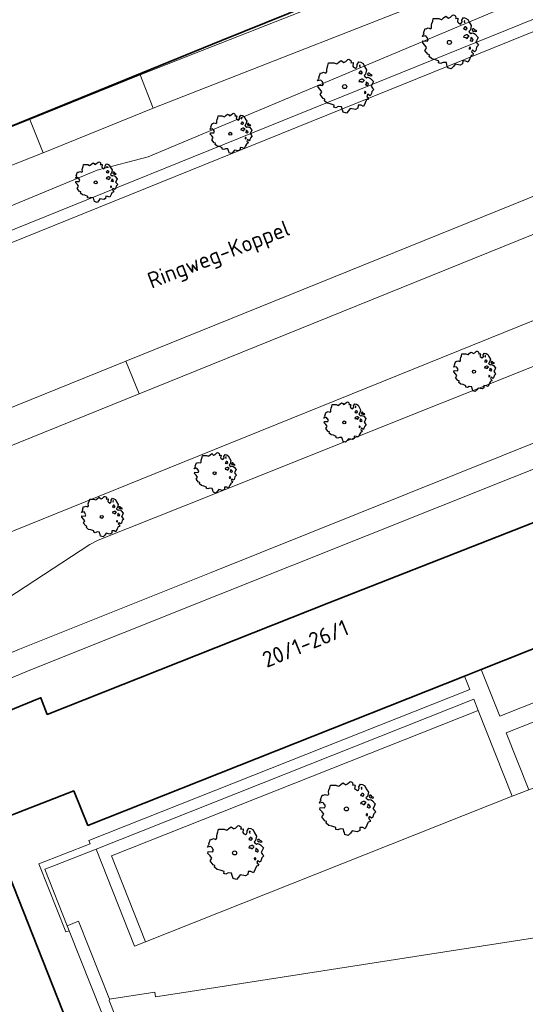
# Model space of a CAD drawing. Header units: metres. Extents: x 152391 to 157968, y 462336 to 467280.
# Tile 157 of 256: x 154899 to 154942, y 464208 to 464290. Entities that reach past the tile are written whole.
import ezdxf
from ezdxf.enums import TextEntityAlignment as Align

# ---------------------------------------------------------------- set-up
doc = ezdxf.new("R2010")
doc.units = ezdxf.units.M
doc.header["$LTSCALE"] = 0.75
doc.layers.get('0').update_dxf_attribs({"lineweight": 25})
for name, color, linetype, lineweight in [('B-GV-GR-BOOM-S', 252, 'Continuous', 25), ('B-WE-GK-BESCHOEIING-G', 251, 'GK-BESCHOEIING', 35), ('B-WE-GR-BEPLANTING_CULTUUR_HEESTERS-GV', 251, 'Continuous', 18), ('B-WE-GR-GROENVOORZIENING-GV', 251, 'Continuous', 18), ('B-WE-GR-HAAG-GV', 251, 'Continuous', 13), ('B-WE-OG-BEBOUWING-GV', 6, 'Continuous', 35), ('B-WE-OG-BEBOUWING-T18', 1, 'Continuous', 18), ('B-WE-OG-TERREIN_CULTUURSCHEIDING-GV', 251, 'Continuous', 18), ('B-WE-OG-TOPOGRAFIE-T18', 1, 'Continuous', 18), ('B-WE-OG-WATER_KANAAL-GV', 251, 'Continuous', 18), ('B-WE-OG-WATER_SLOOT-GV', 251, 'Continuous', 18), ('B-WE-VH-VERHARDING_ASFALT-GV', 251, 'Continuous', 18), ('B-WE-VH-VERHARDING_BETONSTRAATSTEEN-GV', 251, 'Continuous', 18), ('B-WE-VH-VERHARDING_TEGEL-GV', 251, 'Continuous', 18)]:
    doc.layers.add(name, color=color, linetype=linetype, lineweight=lineweight)
doc.styles.add('NLCS-ISO-M750-T18', font='NLCS-ISO.ttf', dxfattribs={"height": 1.35})
doc.linetypes.add('GK-BESCHOEIING', pattern='A,30,-5,[1,NLCS.SHX,S=1,R=0,X=0,Y=0],-5', length=40)

# ---------------------------------------------------------------- blocks, each defined once
blk = doc.blocks.new('SGR-BOOM_21_30')
at = {"linetype": 'Continuous'}
for p, q in [((0.065, 1.581), (0.205, 1.712)), ((0.205, 1.712), (0.263, 1.729)), ((0.263, 1.729), (0.333, 1.696)), ((0.333, 1.696), (0.391, 1.647)), ((-1.633, 0.579), (-1.528, 0.875)), ((-1.528, 0.875), (-1.458, 0.858)), ((-1.458, 0.858), (-1.342, 0.908)), ((-1.342, 0.908), (-1.179, 0.858)), ((-1.179, 0.858), (-1.121, 0.924)), ((-1.133, 1.088), (-1.109, 1.187)), ((-1.121, 0.924), (-1.133, 1.088)), ((-1.109, 1.187), (-1.051, 1.335)), ((-1.051, 1.335), (-1.016, 1.499)), ((-1.016, 1.499), (-0.668, 1.499)), ((-0.668, 1.499), (-0.516, 1.433)), ((-0.516, 1.433), (-0.47, 1.45)), ((-0.47, 1.45), (-0.365, 1.548)), ((-0.365, 1.548), (-0.226, 1.647)), ((-0.226, 1.647), (-0.133, 1.581)), ((-0.133, 1.581), (-0.063, 1.515)), ((-0.063, 1.515), (0.065, 1.581)), ((0.402, 1.532), (0.379, 1.499)), ((0.379, 1.499), (0.53, 1.515)), ((0.391, 1.647), (0.402, 1.532)), ((0.542, 1.483), (0.507, 1.285)), ((0.507, 1.285), (0.565, 1.236)), ((0.53, 1.515), (0.542, 1.483)), ((0.565, 1.236), (0.693, 1.154)), ((0.693, 1.154), (0.751, 1.203)), ((0.751, 1.203), (0.798, 1.285)), ((0.786, 1.4), (0.891, 1.565)), ((0.798, 1.285), (0.786, 1.4)), ((0.891, 1.565), (1.019, 1.532)), ((0.937, 0.908), (0.891, 0.875)), ((0.891, 0.875), (0.926, 0.825)), ((0.972, 1.368), (0.926, 1.335)), ((0.926, 1.335), (0.949, 1.253)), ((0.926, 0.825), (0.984, 0.842)), ((0.972, 0.973), (0.937, 0.908)), ((0.949, 1.253), (0.961, 1.236)), ((0.961, 1.269), (0.972, 1.368)), ((1.03, 0.973), (0.972, 0.973)), ((0.984, 0.842), (1.03, 0.776)), ((1.019, 1.532), (1.158, 1.45)), ((1.077, 0.94), (1.03, 0.973)), ((1.03, 0.776), (1.077, 0.842)), ((1.124, 0.875), (1.077, 0.94)), ((1.077, 0.842), (1.124, 0.875)), ((1.158, 1.45), (1.251, 1.269)), ((1.251, 1.269), (1.379, 1.055)), ((1.379, 1.055), (1.321, 0.793)), ((1.472, 0.858), (1.438, 0.809)), ((1.542, 0.858), (1.472, 0.858)), ((1.624, 0.76), (1.542, 0.858)), ((-1.703, 0.365), (-1.656, 0.48)), ((-1.493, 0.415), (-1.703, 0.365)), ((-1.679, -0.029), (-1.668, 0.086)), ((-1.668, 0.086), (-1.389, 0.07)), ((-1.656, 0.48), (-1.598, 0.53)), ((-1.598, 0.53), (-1.633, 0.579)), ((-1.423, 0.333), (-1.493, 0.415)), ((-1.33, 0.185), (-1.423, 0.333)), ((-1.389, 0.07), (-1.33, 0.185)), ((0.926, 0.415), (0.891, 0.333)), ((0.891, 0.333), (1.03, 0.316)), ((1.054, 0.464), (0.926, 0.415)), ((1.03, 0.316), (1.112, 0.251)), ((1.112, 0.464), (1.054, 0.464)), ((1.217, 0.398), (1.112, 0.464)), ((1.112, 0.251), (1.205, 0.365)), ((1.205, 0.365), (1.24, 0.415)), ((1.321, 0.793), (1.228, 0.694)), ((1.228, 0.694), (1.275, 0.628)), ((1.275, 0.628), (1.379, 0.563)), ((1.344, 0.185), (1.31, 0.103)), ((1.434, 0.049), (1.31, 0.103)), ((1.356, 0.3), (1.344, 0.234)), ((1.344, 0.234), (1.344, 0.185)), ((1.426, 0.234), (1.356, 0.3)), ((1.379, 0.563), (1.438, 0.595)), ((1.472, 0.201), (1.426, 0.234)), ((1.434, 0.049), (1.507, 0.136)), ((1.438, 0.809), (1.461, 0.743)), ((1.438, 0.595), (1.565, 0.563)), ((1.461, 0.743), (1.531, 0.694)), ((1.507, 0.136), (1.472, 0.201)), ((1.531, 0.727), (1.635, 0.678)), ((1.531, 0.694), (1.542, 0.727)), ((1.565, 0.563), (1.635, 0.513)), ((1.728, 0.71), (1.624, 0.76)), ((1.635, 0.678), (1.728, 0.71)), ((1.635, 0.513), (1.81, 0.316)), ((1.717, 0.103), (1.67, 0.037)), ((1.67, 0.037), (1.763, -0.094)), ((1.81, 0.316), (1.717, 0.103)), ((-1.54, -0.177), (-1.679, -0.029)), ((-1.551, -0.505), (-1.493, -0.423)), ((-1.354, -0.752), (-1.551, -0.505)), ((-1.435, -0.324), (-1.54, -0.177)), ((-1.493, -0.423), (-1.435, -0.324)), ((-1.249, -0.784), (-1.354, -0.752)), ((-1.272, -0.899), (-1.249, -0.784)), ((1.286, -0.292), (1.24, -0.357)), ((1.24, -0.357), (1.251, -0.423)), ((1.263, -0.423), (1.333, -0.407)), ((1.333, -0.341), (1.286, -0.292)), ((1.333, -0.407), (1.333, -0.341)), ((1.484, -0.801), (1.368, -0.834)), ((1.461, -0.472), (1.391, -0.587)), ((1.391, -0.587), (1.426, -0.637)), ((1.426, -0.637), (1.496, -0.702)), ((1.577, -0.587), (1.461, -0.472)), ((1.496, -0.702), (1.484, -0.801)), ((1.658, -0.522), (1.577, -0.587)), ((1.682, -0.423), (1.658, -0.522)), ((1.717, -0.308), (1.682, -0.423)), ((1.845, -0.177), (1.717, -0.308)), ((1.763, -0.094), (1.845, -0.177)), ((-1.109, -1.047), (-1.272, -0.899)), ((-0.912, -1.08), (-1.109, -1.047)), ((-0.668, -1.179), (-0.912, -1.08)), ((-0.679, -1.294), (-0.668, -1.179)), ((-0.551, -1.326), (-0.679, -1.294)), ((-0.4, -1.261), (-0.551, -1.326)), ((-0.191, -1.277), (-0.4, -1.261)), ((-0.156, -1.425), (-0.191, -1.277)), ((-0.133, -1.491), (-0.156, -1.425)), ((-0.098, -1.606), (-0.133, -1.491)), ((0.112, -1.671), (-0.098, -1.606)), ((0.251, -1.524), (0.112, -1.671)), ((0.356, -1.376), (0.251, -1.524)), ((0.682, -1.441), (0.356, -1.376)), ((0.833, -1.359), (0.682, -1.441)), ((0.844, -1.162), (0.833, -1.359)), ((1.03, -1.179), (0.844, -1.162)), ((1.182, -1.244), (1.03, -1.179)), ((1.286, -1.014), (1.182, -1.244)), ((1.356, -0.883), (1.286, -1.014)), ((1.368, -0.834), (1.356, -0.883))]:
    blk.add_line(p, q, dxfattribs=at)
blk.add_circle((0, 0), 0.126, dxfattribs=at)
blk = doc.blocks.new('SGR-BOOM_31_50')
at = {"linetype": 'Continuous'}
for p, q in [((-1.479, 1.582), (-1.402, 1.78)), ((-1.402, 1.78), (-1.355, 1.999)), ((-1.355, 1.999), (-0.89, 1.999)), ((-0.89, 1.999), (-0.688, 1.911)), ((-0.688, 1.911), (-0.626, 1.933)), ((-0.626, 1.933), (-0.487, 2.064)), ((-0.487, 2.064), (-0.301, 2.196)), ((-0.301, 2.196), (-0.177, 2.108)), ((-0.177, 2.108), (-0.084, 2.02)), ((-0.084, 2.02), (0.087, 2.108)), ((0.087, 2.108), (0.273, 2.283)), ((0.273, 2.283), (0.351, 2.305)), ((0.351, 2.305), (0.444, 2.261)), ((0.444, 2.261), (0.521, 2.196)), ((0.537, 2.042), (0.506, 1.999)), ((0.506, 1.999), (0.707, 2.02)), ((0.521, 2.196), (0.537, 2.042)), ((0.723, 1.977), (0.676, 1.714)), ((0.676, 1.714), (0.754, 1.648)), ((0.707, 2.02), (0.723, 1.977)), ((1.002, 1.604), (1.064, 1.714)), ((1.048, 1.867), (1.188, 2.086)), ((1.064, 1.714), (1.048, 1.867)), ((1.188, 2.086), (1.358, 2.042)), ((1.296, 1.823), (1.234, 1.78)), ((1.234, 1.78), (1.265, 1.67)), ((1.265, 1.67), (1.281, 1.648)), ((1.281, 1.692), (1.296, 1.823)), ((1.358, 2.042), (1.545, 1.933)), ((1.545, 1.933), (1.669, 1.692)), ((1.669, 1.692), (1.839, 1.407)), ((-2.177, 0.772), (-2.038, 1.166)), ((-2.038, 1.166), (-1.944, 1.144)), ((-1.944, 1.144), (-1.789, 1.21)), ((-1.789, 1.21), (-1.572, 1.144)), ((-1.572, 1.144), (-1.495, 1.232)), ((-1.51, 1.451), (-1.479, 1.582)), ((-1.495, 1.232), (-1.51, 1.451)), ((0.754, 1.648), (0.924, 1.539)), ((0.924, 1.539), (1.002, 1.604)), ((1.25, 1.21), (1.188, 1.166)), ((1.188, 1.166), (1.234, 1.101)), ((1.234, 1.101), (1.312, 1.122)), ((1.296, 1.298), (1.25, 1.21)), ((1.374, 1.298), (1.296, 1.298)), ((1.312, 1.122), (1.374, 1.035)), ((1.436, 1.254), (1.374, 1.298)), ((1.374, 1.035), (1.436, 1.122)), ((1.498, 1.166), (1.436, 1.254)), ((1.436, 1.122), (1.498, 1.166)), ((1.762, 1.057), (1.638, 0.925)), ((1.638, 0.925), (1.7, 0.838)), ((1.7, 0.838), (1.839, 0.75)), ((1.839, 1.407), (1.762, 1.057)), ((1.963, 1.144), (1.917, 1.079)), ((1.917, 1.079), (1.948, 0.991)), ((1.948, 0.991), (2.041, 0.925)), ((2.056, 1.144), (1.963, 1.144)), ((2.041, 0.969), (2.18, 0.903)), ((2.041, 0.925), (2.056, 0.969)), ((2.165, 1.013), (2.056, 1.144)), ((2.304, 0.947), (2.165, 1.013)), ((2.18, 0.903), (2.304, 0.947)), ((-2.27, 0.487), (-2.208, 0.641)), ((-1.991, 0.553), (-2.27, 0.487)), ((-2.239, -0.038), (-2.224, 0.115)), ((-2.224, 0.115), (-1.851, 0.093)), ((-2.208, 0.641), (-2.131, 0.706)), ((-2.131, 0.706), (-2.177, 0.772)), ((-1.898, 0.444), (-1.991, 0.553)), ((-1.774, 0.246), (-1.898, 0.444)), ((-1.851, 0.093), (-1.774, 0.246)), ((1.234, 0.553), (1.188, 0.444)), ((1.188, 0.444), (1.374, 0.422)), ((1.405, 0.619), (1.234, 0.553)), ((1.374, 0.422), (1.483, 0.334)), ((1.483, 0.619), (1.405, 0.619)), ((1.622, 0.531), (1.483, 0.619)), ((1.483, 0.334), (1.607, 0.487)), ((1.607, 0.487), (1.653, 0.553)), ((1.793, 0.246), (1.746, 0.137)), ((1.911, 0.065), (1.746, 0.137)), ((1.808, 0.4), (1.793, 0.312)), ((1.793, 0.312), (1.793, 0.246)), ((1.901, 0.312), (1.808, 0.4)), ((1.839, 0.75), (1.917, 0.794)), ((1.963, 0.268), (1.901, 0.312)), ((1.911, 0.065), (2.01, 0.181)), ((1.917, 0.794), (2.087, 0.75)), ((2.01, 0.181), (1.963, 0.268)), ((2.087, 0.75), (2.18, 0.684)), ((2.18, 0.684), (2.413, 0.422)), ((2.289, 0.137), (2.227, 0.049)), ((2.227, 0.049), (2.351, -0.126)), ((2.413, 0.422), (2.289, 0.137)), ((-2.053, -0.235), (-2.239, -0.038)), ((-2.069, -0.673), (-1.991, -0.564)), ((-1.805, -1.002), (-2.069, -0.673)), ((-1.913, -0.433), (-2.053, -0.235)), ((-1.991, -0.564), (-1.913, -0.433)), ((1.715, -0.389), (1.653, -0.476)), ((1.653, -0.476), (1.669, -0.564)), ((1.684, -0.564), (1.777, -0.542)), ((1.777, -0.454), (1.715, -0.389)), ((1.777, -0.542), (1.777, -0.454)), ((1.948, -0.63), (1.855, -0.783)), ((1.855, -0.783), (1.901, -0.849)), ((2.103, -0.783), (1.948, -0.63)), ((2.211, -0.695), (2.103, -0.783)), ((2.242, -0.564), (2.211, -0.695)), ((2.289, -0.411), (2.242, -0.564)), ((2.459, -0.235), (2.289, -0.411)), ((2.351, -0.126), (2.459, -0.235)), ((-1.665, -1.046), (-1.805, -1.002)), ((-1.696, -1.199), (-1.665, -1.046)), ((-1.479, -1.396), (-1.696, -1.199)), ((-1.216, -1.44), (-1.479, -1.396)), ((-0.89, -1.571), (-1.216, -1.44)), ((-0.906, -1.725), (-0.89, -1.571)), ((1.126, -1.55), (1.11, -1.812)), ((1.374, -1.571), (1.126, -1.55)), ((1.576, -1.659), (1.374, -1.571)), ((1.715, -1.352), (1.576, -1.659)), ((1.808, -1.177), (1.715, -1.352)), ((1.824, -1.112), (1.808, -1.177)), ((1.979, -1.068), (1.824, -1.112)), ((1.901, -0.849), (1.994, -0.936)), ((1.994, -0.936), (1.979, -1.068)), ((-0.735, -1.769), (-0.906, -1.725)), ((-0.533, -1.681), (-0.735, -1.769)), ((-0.254, -1.703), (-0.533, -1.681)), ((-0.208, -1.9), (-0.254, -1.703)), ((-0.177, -1.988), (-0.208, -1.9)), ((-0.13, -2.141), (-0.177, -1.988)), ((0.149, -2.229), (-0.13, -2.141)), ((0.335, -2.031), (0.149, -2.229)), ((0.475, -1.834), (0.335, -2.031)), ((0.909, -1.922), (0.475, -1.834)), ((1.11, -1.812), (0.909, -1.922))]:
    blk.add_line(p, q, dxfattribs=at)
blk.add_circle((0, 0), 0.169, dxfattribs=at)

msp = doc.modelspace()

# ---------------------------------------------------------------- linework, layer by layer
at = {"layer": 'B-WE-GK-BESCHOEIING-G'}
msp.add_lwpolyline([(154865.431, 464268.328), (154889.642, 464277.747), (154916.198, 464288.565), (154936.714, 464296.84), (154976.403, 464312.458), (155000, 464321.854)], dxfattribs=at)
at = {"layer": 'B-WE-GR-BEPLANTING_CULTUUR_HEESTERS-GV'}
msp.add_lwpolyline([(154967.528, 464241.244), (154940.136, 464230.394), (154942.031, 464225.61), (154969.423, 464236.461)], close=True, dxfattribs=at)
at = {"layer": 'B-WE-GR-GROENVOORZIENING-GV'}
for points in [[(154905.648, 464220.631), (154908.877, 464212.478), (154909.807, 464212.846), (154906.946, 464220.07), (154937.775, 464232.281), (154937.407, 464233.211)], [(154903.232, 464214.189), (154903.397, 464213.77), (154908.871, 464199.951), (154909.424, 464198.557), (154914.763, 464185.076), (154920.907, 464169.565), (154921.808, 464169.922), (154915.664, 464185.434), (154909.761, 464200.308), (154906.748, 464207.915), (154906.773, 464208.015), (154904.179, 464214.564)]]:
    msp.add_lwpolyline(points, close=True, dxfattribs=at)
at = {"layer": 'B-WE-GR-HAAG-GV'}
for points in [[(154909.807, 464212.846), (154906.946, 464220.07), (154937.775, 464232.281), (154937.407, 464233.211), (154905.648, 464220.631), (154908.877, 464212.478)], [(154903.232, 464214.189), (154903.397, 464213.77), (154908.871, 464199.951), (154909.424, 464198.557), (154914.763, 464185.076), (154920.907, 464169.565), (154921.808, 464169.922), (154915.664, 464185.434), (154909.761, 464200.308), (154906.748, 464207.915), (154906.773, 464208.015), (154904.179, 464214.564)]]:
    msp.add_lwpolyline(points, close=True, dxfattribs=at)
at = {"layer": 'B-WE-OG-BEBOUWING-GV'}
for points in [[(154897.951, 464223.264), (154903.777, 464225.513), (154904.964, 464222.619), (154936.632, 464235.163), (154938.016, 464235.711), (154962.569, 464245.463), (154961.568, 464248.272), (154959.677, 464252.905), (154958.274, 464256.342), (154953.882, 464254.597), (154954.083, 464254.046), (154954.481, 464252.954), (154943.648, 464248.542), (154925.211, 464241.318), (154901.554, 464231.947), (154901.129, 464233.038), (154901.01, 464233.343), (154900.99, 464233.335), (154893.157, 464230.136)], [(154886.017, 464222.338), (154905.624, 464172.759), (154910.472, 464174.742), (154911.493, 464175.16), (154912.591, 464175.609), (154916.478, 464177.2), (154914.775, 464181.52), (154914.747, 464181.59), (154914.462, 464181.463), (154914.485, 464181.405), (154913.162, 464180.881), (154896.624, 464222.751)]]:
    msp.add_lwpolyline(points, dxfattribs=at)
at = {"layer": 'B-WE-OG-TERREIN_CULTUURSCHEIDING-GV'}
for points in [[(155169.735, 464374.17), (155172.653, 464375.082), (155172.928, 464379.972), (155175.473, 464386.063), (155175.786, 464390.067), (155175.229, 464389.874), (155175.105, 464386.993), (155172.56, 464380.902), (155172.285, 464376.012), (155164.448, 464373.521), (155156.003, 464370.75), (155144.992, 464367.019), (155137.215, 464364.303), (155122.153, 464358.926), (155108.684, 464353.902), (155095.004, 464348.548), (154979.8, 464302.118), (154973.642, 464300.045), (154947.694, 464292.506), (154872.432, 464262.075), (154872.8, 464261.145), (154875.148, 464262.114), (154903.354, 464273.511)], [(154903.354, 464273.511), (154948.062, 464291.576), (154949.015, 464291.886), (154974.01, 464299.115), (154978.273, 464300.509), (154980.168, 464301.188), (155000, 464309.181), (155002.23, 464310.08), (155099.695, 464349.361)], [(154872.432, 464262.075), (154947.694, 464292.506), (154973.642, 464300.045), (154979.8, 464302.118), (155095.004, 464348.548)], [(155075.19, 464348.077), (155056.52, 464340.907), (155050.53, 464338.548), (155044.647, 464336.238), (155027.397, 464329.463), (155016.704, 464325.319), (155010.525, 464322.817), (155001.233, 464319.116), (154995.181, 464316.646), (154976.578, 464309.303), (154959.737, 464302.705), (154950.539, 464298.804), (154938.375, 464293.827), (154910.447, 464282.87), (154901.197, 464279.129), (154882.571, 464271.777)], [(155061.35, 464338.675), (155058.668, 464337.543), (155054.145, 464335.681), (155048.42, 464333.818), (155047.54, 464332.606), (155045.578, 464332.366), (155043.096, 464332.366), (154997.101, 464313.459), (154965.197, 464301.102), (154962.035, 464300.531), (154959.233, 464298.679), (154950.186, 464295.684), (154930.851, 464287.523), (154910.035, 464278.801), (154905.752, 464277.669), (154872.749, 464263.994)], [(154872.749, 464263.994), (154905.752, 464277.669), (154910.035, 464278.801), (154930.851, 464287.523), (154950.186, 464295.684), (154959.233, 464298.679), (154962.035, 464300.531), (154965.197, 464301.102), (154997.101, 464313.459), (155043.096, 464332.366), (155045.578, 464332.366), (155047.54, 464332.606), (155048.42, 464333.818), (155054.145, 464335.681), (155058.668, 464337.543), (155061.35, 464338.675)], [(155097.077, 464324.351), (155085.911, 464319.843), (155084.02, 464319.201), (155058.155, 464311.654), (155055.867, 464310.895), (155009.467, 464292.137), (155000, 464288.31), (154911.789, 464252.648), (154881.027, 464240.211)], [(154896.59, 464240.632), (154905.122, 464246.226), (154905.843, 464246.579), (154913.073, 464249.466), (155000, 464284.183), (155005.612, 464286.424), (155007.569, 464287.206), (155008.285, 464287.43), (155010.639, 464287.726), (155013.89, 464288.94), (155016.064, 464289.468), (155027.917, 464294.138), (155028.148, 464294.657), (155028.613, 464294.838), (155029.121, 464294.602), (155041.786, 464299.593), (155042.02, 464300.127), (155042.5, 464300.309), (155043.004, 464300.076), (155055.68, 464305.091), (155055.908, 464305.579), (155056.381, 464305.774), (155056.892, 464305.554), (155069.55, 464310.545)]]:
    msp.add_lwpolyline(points, dxfattribs=at)
msp.add_lwpolyline([(154940.636, 464225.058), (154937.775, 464232.281), (154906.946, 464220.07), (154909.807, 464212.846)], close=True, dxfattribs=at)
at = {"layer": 'B-WE-OG-WATER_KANAAL-GV'}
msp.add_lwpolyline([(154881.47, 464274.568), (154900.085, 464281.915), (154909.351, 464285.682), (154937.273, 464296.653), (154949.388, 464301.721), (154949.34, 464301.843), (154958.657, 464305.475), (154975.488, 464312.098), (154994.092, 464319.441), (155000.137, 464321.909), (155009.415, 464325.604), (155015.621, 464328.075), (155043.56, 464339.028), (155055.444, 464343.708), (155074.098, 464350.871)], dxfattribs=at)
at = {"layer": 'B-WE-OG-WATER_SLOOT-GV'}
for points in [[(154938.375, 464293.827), (154937.273, 464296.653), (154909.351, 464285.682), (154910.447, 464282.87)], [(154901.197, 464279.129), (154910.447, 464282.87), (154909.351, 464285.682), (154900.085, 464281.915)], [(154901.197, 464279.129), (154900.085, 464281.915), (154881.47, 464274.568), (154882.571, 464271.777)]]:
    msp.add_lwpolyline(points, close=True, dxfattribs=at)
at = {"layer": 'B-WE-VH-VERHARDING_ASFALT-GV'}
msp.add_lwpolyline([(154881.027, 464240.211), (154911.789, 464252.648), (155000, 464288.31), (155009.467, 464292.137), (155055.867, 464310.895), (155053.329, 464317.172), (155006.937, 464298.4), (155000, 464295.594), (154909.27, 464258.88), (154878.59, 464246.469)], close=True, dxfattribs=at)
for points in [[(154980.6, 464294.202), (154978.273, 464300.509), (154974.01, 464299.115), (154949.015, 464291.886), (154948.062, 464291.576), (154903.354, 464273.511), (154875.148, 464262.114), (154872.8, 464261.145), (154877.468, 464249.222), (154908.159, 464261.627)], [(154908.159, 464261.627), (154950.674, 464278.813), (154972.812, 464290.576)]]:
    msp.add_lwpolyline(points, dxfattribs=at)
at = {"layer": 'B-WE-VH-VERHARDING_BETONSTRAATSTEEN-GV'}
for points in [[(154908.159, 464261.627), (154909.27, 464258.88), (155000, 464295.594), (155006.937, 464298.4), (155004.719, 464303.906), (155000, 464302.005), (154982.299, 464294.875)], [(154972.812, 464290.576), (154950.674, 464278.813), (154908.159, 464261.627)], [(155005.612, 464286.424), (155000, 464284.183), (154913.073, 464249.466), (154905.843, 464246.579), (154905.122, 464246.226), (154896.59, 464240.632), (154895.902, 464240.276), (154894.719, 464239.838), (154895.344, 464238.31), (154895.55, 464237.8), (154896.207, 464236.198), (154899.226, 464237.41), (154915.331, 464243.873)], [(154915.331, 464243.873), (154952.244, 464258.687), (154998.957, 464277.434), (155001.843, 464278.492)]]:
    msp.add_lwpolyline(points, dxfattribs=at)
msp.add_lwpolyline([(154878.59, 464246.469), (154909.27, 464258.88), (154908.159, 464261.627), (154877.468, 464249.222)], close=True, dxfattribs=at)
at = {"layer": 'B-WE-VH-VERHARDING_TEGEL-GV'}
for points in [[(155002.552, 464276.7), (155001.843, 464278.492), (154998.957, 464277.434), (154952.244, 464258.687), (154915.331, 464243.873), (154899.226, 464237.41), (154896.207, 464236.198), (154883.961, 464231.321), (154883.955, 464231.319)], [(154881.662, 464220.593), (154883.421, 464221.298), (154886.017, 464222.338), (154884.6, 464226.6), (154885.7, 464229.6), (154899.95, 464235.6), (154916.07, 464242.049), (154953.01, 464256.773), (154964.871, 464261.509), (154983.336, 464268.931), (154984.301, 464269.319), (154985.781, 464269.899), (154996.974, 464274.411), (154998.421, 464270.777), (155000, 464271.409), (155001.69, 464272.086)], [(154964.018, 464241.475), (154939.585, 464231.786), (154938.016, 464235.711), (154936.632, 464235.163), (154937.072, 464234.046), (154905.041, 464221.359), (154905.151, 464221.08), (154900.853, 464219.377), (154903.118, 464213.66), (154903.397, 464213.77), (154903.232, 464214.189), (154901.353, 464218.93), (154902.022, 464219.195), (154905.648, 464220.631), (154937.407, 464233.211), (154937.775, 464232.281), (154940.636, 464225.058), (154942.031, 464225.61), (154940.136, 464230.394), (154967.528, 464241.244)]]:
    msp.add_lwpolyline(points, dxfattribs=at)
for points in [[(154978.285, 464220.632), (154971.656, 464237.347), (154969.423, 464236.461), (154942.031, 464225.61), (154940.636, 464225.058), (154909.807, 464212.846), (154908.877, 464212.478), (154905.648, 464220.631), (154902.022, 464219.195), (154901.353, 464218.93), (154903.232, 464214.189), (154904.179, 464214.564), (154906.773, 464208.015), (154910.582, 464208.606), (154910.644, 464208.211), (154912.289, 464208.466), (154942.691, 464213.185), (154942.945, 464213.629), (154951.153, 464214.903), (154959.13, 464216.141), (154964.061, 464216.906), (154977.335, 464218.966), (154978.855, 464219.202)], [(154914.462, 464181.463), (154914.747, 464181.59), (154914.775, 464181.52), (154916.478, 464177.2), (154912.591, 464175.609), (154915.746, 464167.621), (154920.907, 464169.565), (154914.763, 464185.076), (154909.424, 464198.557), (154908.871, 464199.951), (154903.397, 464213.77), (154903.118, 464213.66), (154900.853, 464219.377), (154905.151, 464221.08), (154905.041, 464221.359), (154937.072, 464234.046), (154936.632, 464235.163), (154904.964, 464222.619), (154903.777, 464225.513), (154897.951, 464223.264), (154896.624, 464222.751), (154913.162, 464180.881), (154914.485, 464181.405)]]:
    msp.add_lwpolyline(points, close=True, dxfattribs=at)

# ---------------------------------------------------------------- block references
at = {"layer": 'B-GV-GR-BOOM-S', "transparency": 33554559}
for name, p in [('SGR-BOOM_31_50', (154935.351, 464288.407)), ('SGR-BOOM_31_50', (154926.549, 464284.688)), ('SGR-BOOM_21_30', (154916.933, 464280.727)), ('SGR-BOOM_21_30', (154905.624, 464276.635)), ('SGR-BOOM_21_30', (154937.415, 464260.74)), ('SGR-BOOM_21_30', (154926.514, 464256.474)), ('SGR-BOOM_21_30', (154915.612, 464252.209)), ('SGR-BOOM_21_30', (154906.133, 464248.535)), ('SGR-BOOM_31_50', (154926.7, 464224)), ('SGR-BOOM_31_50', (154917.3, 464220.3))]:
    msp.add_blockref(name, p, dxfattribs=at)

# ---------------------------------------------------------------- texts
at = {"layer": 'B-WE-OG-BEBOUWING-T18', "style": 'NLCS-ISO-M750-T18'}
msp.add_text('20/1-26/1', height=1.35, rotation=22.2, dxfattribs=at).set_placement((154923.248, 464237.895), align=Align.MIDDLE)
at = {"layer": 'B-WE-OG-TOPOGRAFIE-T18', "style": 'NLCS-ISO-M750-T18'}
msp.add_text('Ringweg-Koppel', height=1.35, rotation=21.2, dxfattribs=at).set_placement((154916.02, 464270.421), align=Align.MIDDLE)

doc.saveas('drawing.dxf')
